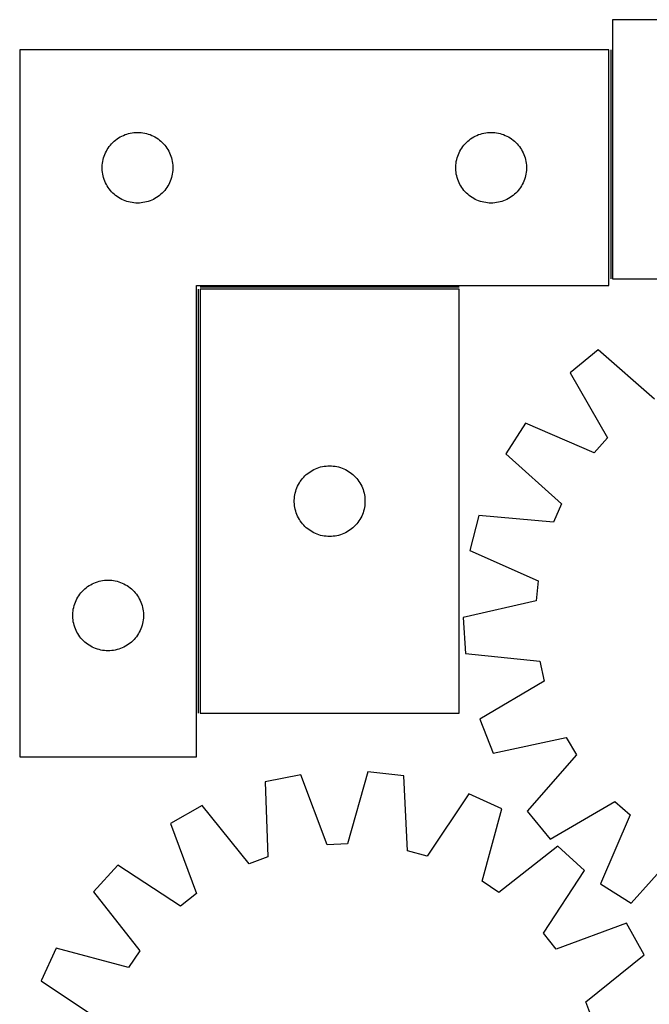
# Model space of a CAD drawing. Header units: millimetres. Extents: x 7 to 1493, y 7 to 2993.
# Tile 7 of 14: x 7 to 274, y 2576 to 2993. Entities that reach past the tile are written whole.
import ezdxf

# ---------------------------------------------------------------- set-up
doc = ezdxf.new("R2010")
doc.units = ezdxf.units.MM
doc.layers.add('COMMON', color=5, linetype='CONTINUOUS', true_color=0x0000ff)
doc.layers.add('CUT', color=7, linetype='CONTINUOUS', true_color=0x000000)

msp = doc.modelspace()

# ---------------------------------------------------------------- linework, layer by layer
at = {"layer": 'COMMON'}
for p, q in [((257.516195, 2980.639192), (257.516195, 2883.46317)), ((82.516195, 2879.139191), (82.516195, 2699.139191)), ((193.266196, 2879.889192), (83.266196, 2879.889192))]:
    msp.add_line(p, q, dxfattribs=at)
at = {"layer": 'CUT'}
for p, q in [((438.266196, 2993.46317), (258.266196, 2993.46317)), ((258.266196, 2993.46317), (258.266196, 2883.46317)), ((6.766195, 2980.639192), (6.766195, 2680.639192)), ((256.766195, 2980.639192), (6.766195, 2980.639192)), ((256.766195, 2880.639192), (256.766195, 2980.639192)), ((46.297033, 2941.381475), (46.863913, 2941.906171)), ((46.863913, 2941.906171), (47.457053, 2942.400989)), ((47.457053, 2942.400989), (48.074879, 2942.864617)), ((48.074879, 2942.864617), (48.715752, 2943.295825)), ((48.715752, 2943.295825), (49.377974, 2943.693471)), ((49.377974, 2943.693471), (50.059788, 2944.056498)), ((50.059788, 2944.056498), (50.759387, 2944.383946)), ((50.759387, 2944.383946), (51.474914, 2944.674944)), ((51.474914, 2944.674944), (52.204473, 2944.928723)), ((52.204473, 2944.928723), (52.946128, 2945.144608)), ((52.946128, 2945.144608), (53.697914, 2945.322027)), ((53.697914, 2945.322027), (54.457836, 2945.460511)), ((54.457836, 2945.460511), (55.22388, 2945.55969)), ((55.22388, 2945.55969), (55.994014, 2945.619303)), ((55.994014, 2945.619303), (56.766195, 2945.639192)), ((56.766195, 2945.639192), (57.538376, 2945.619303)), ((57.538376, 2945.619303), (58.30851, 2945.55969)), ((58.30851, 2945.55969), (59.074554, 2945.460511)), ((59.074554, 2945.460511), (59.834476, 2945.322027)), ((59.834476, 2945.322027), (60.586262, 2945.144608)), ((60.586262, 2945.144608), (61.327918, 2944.928723)), ((61.327918, 2944.928723), (62.057476, 2944.674944)), ((62.057476, 2944.674944), (62.773004, 2944.383946)), ((62.773004, 2944.383946), (63.472602, 2944.056498)), ((63.472602, 2944.056498), (64.154416, 2943.693471)), ((64.154416, 2943.693471), (64.816638, 2943.295825)), ((64.816638, 2943.295825), (65.457512, 2942.864617)), ((65.457512, 2942.864617), (66.075337, 2942.400989)), ((66.075337, 2942.400989), (66.668477, 2941.906171)), ((66.668477, 2941.906171), (67.235357, 2941.381475)), ((196.297033, 2941.381475), (196.863913, 2941.906171)), ((196.863913, 2941.906171), (197.457053, 2942.400989)), ((197.457053, 2942.400989), (198.074879, 2942.864617)), ((198.074879, 2942.864617), (198.715752, 2943.295825)), ((198.715752, 2943.295825), (199.377974, 2943.693471)), ((199.377974, 2943.693471), (200.059788, 2944.056498)), ((200.059788, 2944.056498), (200.759387, 2944.383946)), ((200.759387, 2944.383946), (201.474914, 2944.674944)), ((201.474914, 2944.674944), (202.204473, 2944.928723)), ((202.204473, 2944.928723), (202.946128, 2945.144608)), ((202.946128, 2945.144608), (203.697914, 2945.322027)), ((203.697914, 2945.322027), (204.457836, 2945.460511)), ((204.457836, 2945.460511), (205.22388, 2945.55969)), ((205.22388, 2945.55969), (205.994014, 2945.619303)), ((205.994014, 2945.619303), (206.766195, 2945.639192)), ((206.766195, 2945.639192), (207.538376, 2945.619303)), ((207.538376, 2945.619303), (208.30851, 2945.55969)), ((208.30851, 2945.55969), (209.074554, 2945.460511)), ((209.074554, 2945.460511), (209.834476, 2945.322027)), ((209.834476, 2945.322027), (210.586262, 2945.144608)), ((210.586262, 2945.144608), (211.327918, 2944.928723)), ((211.327918, 2944.928723), (212.057476, 2944.674944)), ((212.057476, 2944.674944), (212.773004, 2944.383946)), ((212.773004, 2944.383946), (213.472602, 2944.056498)), ((213.472602, 2944.056498), (214.154416, 2943.693471)), ((214.154416, 2943.693471), (214.816638, 2943.295825)), ((214.816638, 2943.295825), (215.457512, 2942.864617)), ((215.457512, 2942.864617), (216.075337, 2942.400989)), ((216.075337, 2942.400989), (216.668477, 2941.906171)), ((216.668477, 2941.906171), (217.235357, 2941.381475)), ((43.180661, 2936.997908), (43.526013, 2937.688843)), ((43.526013, 2937.688843), (43.906476, 2938.361084)), ((43.906476, 2938.361084), (44.32104, 2939.012848)), ((44.32104, 2939.012848), (44.768606, 2939.642406)), ((44.768606, 2939.642406), (45.247988, 2940.24809)), ((45.247988, 2940.24809), (45.757915, 2940.828292)), ((45.757915, 2940.828292), (46.297033, 2941.381475)), ((67.235357, 2941.381475), (67.774476, 2940.828292)), ((67.774476, 2940.828292), (68.284402, 2940.24809)), ((68.284402, 2940.24809), (68.763784, 2939.642406)), ((68.763784, 2939.642406), (69.21135, 2939.012848)), ((69.21135, 2939.012848), (69.625915, 2938.361084)), ((69.625915, 2938.361084), (70.006377, 2937.688843)), ((70.006377, 2937.688843), (70.351729, 2936.997908)), ((193.180661, 2936.997908), (193.526013, 2937.688843)), ((193.526013, 2937.688843), (193.906476, 2938.361084)), ((193.906476, 2938.361084), (194.32104, 2939.012848)), ((194.32104, 2939.012848), (194.768606, 2939.642406)), ((194.768606, 2939.642406), (195.247988, 2940.24809)), ((195.247988, 2940.24809), (195.757915, 2940.828292)), ((195.757915, 2940.828292), (196.297033, 2941.381475)), ((217.235357, 2941.381475), (217.774476, 2940.828292)), ((217.774476, 2940.828292), (218.284402, 2940.24809)), ((218.284402, 2940.24809), (218.763784, 2939.642406)), ((218.763784, 2939.642406), (219.21135, 2939.012848)), ((219.21135, 2939.012848), (219.625915, 2938.361084)), ((219.625915, 2938.361084), (220.006377, 2937.688843)), ((220.006377, 2937.688843), (220.351729, 2936.997908)), ((41.890355, 2932.565167), (42.009226, 2933.328403)), ((42.009226, 2933.328403), (42.16723, 2934.084508)), ((42.16723, 2934.084508), (42.363947, 2934.831477)), ((42.363947, 2934.831477), (42.598857, 2935.567328)), ((42.598857, 2935.567328), (42.871336, 2936.29011)), ((42.871336, 2936.29011), (43.180661, 2936.997908)), ((70.351729, 2936.997908), (70.661055, 2936.29011)), ((70.661055, 2936.29011), (70.933534, 2935.567328)), ((70.933534, 2935.567328), (71.168443, 2934.831477)), ((71.168443, 2934.831477), (71.365161, 2934.084508)), ((71.365161, 2934.084508), (71.523164, 2933.328403)), ((71.523164, 2933.328403), (71.642035, 2932.565167)), ((191.890355, 2932.565167), (192.009226, 2933.328403)), ((192.009226, 2933.328403), (192.16723, 2934.084508)), ((192.16723, 2934.084508), (192.363947, 2934.831477)), ((192.363947, 2934.831477), (192.598857, 2935.567328)), ((192.598857, 2935.567328), (192.871336, 2936.29011)), ((192.871336, 2936.29011), (193.180661, 2936.997908)), ((220.351729, 2936.997908), (220.661055, 2936.29011)), ((220.661055, 2936.29011), (220.933534, 2935.567328)), ((220.933534, 2935.567328), (221.168443, 2934.831477)), ((221.168443, 2934.831477), (221.365161, 2934.084508)), ((221.365161, 2934.084508), (221.523164, 2933.328403)), ((221.523164, 2933.328403), (221.642035, 2932.565167)), ((41.771168, 2931.025411), (41.810932, 2931.796824)), ((41.771168, 2930.252973), (41.771168, 2931.025411)), ((41.810932, 2929.48156), (41.771168, 2930.252973)), ((41.810932, 2931.796824), (41.890355, 2932.565167)), ((41.890355, 2928.713217), (41.810932, 2929.48156)), ((71.642035, 2932.565167), (71.721458, 2931.796824)), ((71.721458, 2929.48156), (71.642035, 2928.713217)), ((71.721458, 2931.796824), (71.761222, 2931.025411)), ((71.761222, 2930.252973), (71.721458, 2929.48156)), ((71.761222, 2931.025411), (71.761222, 2930.252973)), ((191.771168, 2931.025411), (191.810932, 2931.796824)), ((191.771168, 2930.252973), (191.771168, 2931.025411)), ((191.810932, 2929.48156), (191.771168, 2930.252973)), ((191.810932, 2931.796824), (191.890355, 2932.565167)), ((191.890355, 2928.713217), (191.810932, 2929.48156)), ((221.642035, 2932.565167), (221.721458, 2931.796824)), ((221.721458, 2929.48156), (221.642035, 2928.713217)), ((221.721458, 2931.796824), (221.761222, 2931.025411)), ((221.761222, 2930.252973), (221.721458, 2929.48156)), ((221.761222, 2931.025411), (221.761222, 2930.252973)), ((42.009226, 2927.949981), (41.890355, 2928.713217)), ((42.16723, 2927.193876), (42.009226, 2927.949981)), ((42.363947, 2926.446908), (42.16723, 2927.193876)), ((42.598857, 2925.711056), (42.363947, 2926.446908)), ((42.871336, 2924.988274), (42.598857, 2925.711056)), ((43.180661, 2924.280476), (42.871336, 2924.988274)), ((70.661055, 2924.988274), (70.351729, 2924.280476)), ((70.933534, 2925.711056), (70.661055, 2924.988274)), ((71.168443, 2926.446908), (70.933534, 2925.711056)), ((71.365161, 2927.193876), (71.168443, 2926.446908)), ((71.523164, 2927.949981), (71.365161, 2927.193876)), ((71.642035, 2928.713217), (71.523164, 2927.949981)), ((192.009226, 2927.949981), (191.890355, 2928.713217)), ((192.16723, 2927.193876), (192.009226, 2927.949981)), ((192.363947, 2926.446908), (192.16723, 2927.193876)), ((192.598857, 2925.711056), (192.363947, 2926.446908)), ((192.871336, 2924.988274), (192.598857, 2925.711056)), ((193.180661, 2924.280476), (192.871336, 2924.988274)), ((220.661055, 2924.988274), (220.351729, 2924.280476)), ((220.933534, 2925.711056), (220.661055, 2924.988274)), ((221.168443, 2926.446908), (220.933534, 2925.711056)), ((221.365161, 2927.193876), (221.168443, 2926.446908)), ((221.523164, 2927.949981), (221.365161, 2927.193876)), ((221.642035, 2928.713217), (221.523164, 2927.949981)), ((43.526013, 2923.589541), (43.180661, 2924.280476)), ((43.906476, 2922.9173), (43.526013, 2923.589541)), ((44.32104, 2922.265536), (43.906476, 2922.9173)), ((44.768606, 2921.635978), (44.32104, 2922.265536)), ((45.247988, 2921.030294), (44.768606, 2921.635978)), ((45.757915, 2920.450092), (45.247988, 2921.030294)), ((68.284402, 2921.030294), (67.774476, 2920.450092)), ((68.763784, 2921.635978), (68.284402, 2921.030294)), ((69.21135, 2922.265536), (68.763784, 2921.635978)), ((69.625915, 2922.9173), (69.21135, 2922.265536)), ((70.006377, 2923.589541), (69.625915, 2922.9173)), ((70.351729, 2924.280476), (70.006377, 2923.589541)), ((193.526013, 2923.589541), (193.180661, 2924.280476)), ((193.906476, 2922.9173), (193.526013, 2923.589541)), ((194.32104, 2922.265536), (193.906476, 2922.9173)), ((194.768606, 2921.635978), (194.32104, 2922.265536)), ((195.247988, 2921.030294), (194.768606, 2921.635978)), ((195.757915, 2920.450092), (195.247988, 2921.030294)), ((218.284402, 2921.030294), (217.774476, 2920.450092)), ((218.763784, 2921.635978), (218.284402, 2921.030294)), ((219.21135, 2922.265536), (218.763784, 2921.635978)), ((219.625915, 2922.9173), (219.21135, 2922.265536)), ((220.006377, 2923.589541), (219.625915, 2922.9173)), ((220.351729, 2924.280476), (220.006377, 2923.589541)), ((46.297033, 2919.896909), (45.757915, 2920.450092)), ((46.863913, 2919.372213), (46.297033, 2919.896909)), ((47.457053, 2918.877395), (46.863913, 2919.372213)), ((48.074879, 2918.413767), (47.457053, 2918.877395)), ((48.715752, 2917.982559), (48.074879, 2918.413767)), ((49.377974, 2917.584913), (48.715752, 2917.982559)), ((50.059788, 2917.221886), (49.377974, 2917.584913)), ((50.759387, 2916.894439), (50.059788, 2917.221886)), ((51.474914, 2916.60344), (50.759387, 2916.894439)), ((52.204473, 2916.349661), (51.474914, 2916.60344)), ((62.057476, 2916.60344), (61.327918, 2916.349661)), ((62.773004, 2916.894439), (62.057476, 2916.60344)), ((63.472602, 2917.221886), (62.773004, 2916.894439)), ((64.154416, 2917.584913), (63.472602, 2917.221886)), ((64.816638, 2917.982559), (64.154416, 2917.584913)), ((65.457512, 2918.413767), (64.816638, 2917.982559)), ((66.075337, 2918.877395), (65.457512, 2918.413767)), ((66.668477, 2919.372213), (66.075337, 2918.877395)), ((67.235357, 2919.896909), (66.668477, 2919.372213)), ((67.774476, 2920.450092), (67.235357, 2919.896909)), ((196.297033, 2919.896909), (195.757915, 2920.450092)), ((196.863913, 2919.372213), (196.297033, 2919.896909)), ((197.457053, 2918.877395), (196.863913, 2919.372213)), ((198.074879, 2918.413767), (197.457053, 2918.877395)), ((198.715752, 2917.982559), (198.074879, 2918.413767)), ((199.377974, 2917.584913), (198.715752, 2917.982559)), ((200.059788, 2917.221886), (199.377974, 2917.584913)), ((200.759387, 2916.894439), (200.059788, 2917.221886)), ((201.474914, 2916.60344), (200.759387, 2916.894439)), ((202.204473, 2916.349661), (201.474914, 2916.60344)), ((212.057476, 2916.60344), (211.327918, 2916.349661)), ((212.773004, 2916.894439), (212.057476, 2916.60344)), ((213.472602, 2917.221886), (212.773004, 2916.894439)), ((214.154416, 2917.584913), (213.472602, 2917.221886)), ((214.816638, 2917.982559), (214.154416, 2917.584913)), ((215.457512, 2918.413767), (214.816638, 2917.982559)), ((216.075337, 2918.877395), (215.457512, 2918.413767)), ((216.668477, 2919.372213), (216.075337, 2918.877395)), ((217.235357, 2919.896909), (216.668477, 2919.372213)), ((217.774476, 2920.450092), (217.235357, 2919.896909)), ((52.946128, 2916.133776), (52.204473, 2916.349661)), ((53.697914, 2915.956357), (52.946128, 2916.133776)), ((54.457836, 2915.817874), (53.697914, 2915.956357)), ((55.22388, 2915.718694), (54.457836, 2915.817874)), ((55.994014, 2915.659081), (55.22388, 2915.718694)), ((56.766195, 2915.639192), (55.994014, 2915.659081)), ((57.538376, 2915.659081), (56.766195, 2915.639192)), ((58.30851, 2915.718694), (57.538376, 2915.659081)), ((59.074554, 2915.817874), (58.30851, 2915.718694)), ((59.834476, 2915.956357), (59.074554, 2915.817874)), ((60.586262, 2916.133776), (59.834476, 2915.956357)), ((61.327918, 2916.349661), (60.586262, 2916.133776)), ((202.946128, 2916.133776), (202.204473, 2916.349661)), ((203.697914, 2915.956357), (202.946128, 2916.133776)), ((204.457836, 2915.817874), (203.697914, 2915.956357)), ((205.22388, 2915.718694), (204.457836, 2915.817874)), ((205.994014, 2915.659081), (205.22388, 2915.718694)), ((206.766195, 2915.639192), (205.994014, 2915.659081)), ((207.538376, 2915.659081), (206.766195, 2915.639192)), ((208.30851, 2915.718694), (207.538376, 2915.659081)), ((209.074554, 2915.817874), (208.30851, 2915.718694)), ((209.834476, 2915.956357), (209.074554, 2915.817874)), ((210.586262, 2916.133776), (209.834476, 2915.956357)), ((211.327918, 2916.349661), (210.586262, 2916.133776)), ((258.266196, 2883.46317), (438.266196, 2883.46317)), ((81.766195, 2680.639192), (81.766195, 2880.639192)), ((81.766195, 2880.639192), (256.766195, 2880.639192)), ((193.266196, 2879.139191), (83.266196, 2879.139191)), ((83.266196, 2879.139191), (83.266196, 2699.139191)), ((193.266196, 2699.139191), (193.266196, 2879.139191)), ((252.143644, 2853.323316), (240.255605, 2843.555763)), ((276.01571, 2832.368622), (252.143644, 2853.323316)), ((240.255605, 2843.555763), (256.181643, 2816.072386)), ((221.310711, 2822.211987), (213.022854, 2809.248886)), ((250.489751, 2809.659762), (221.310711, 2822.211987)), ((256.181643, 2816.072386), (250.489751, 2809.659762)), ((213.022854, 2809.248886), (236.662247, 2788.032057)), ((134.446129, 2803.644607), (135.197915, 2803.822026)), ((135.197915, 2803.822026), (135.957837, 2803.96051)), ((135.957837, 2803.96051), (136.723881, 2804.059689)), ((136.723881, 2804.059689), (137.494015, 2804.119302)), ((137.494015, 2804.119302), (138.266196, 2804.139191)), ((138.266196, 2804.139191), (139.038377, 2804.119302)), ((139.038377, 2804.119302), (139.808511, 2804.059689)), ((139.808511, 2804.059689), (140.574555, 2803.96051)), ((140.574555, 2803.96051), (141.334477, 2803.822026)), ((141.334477, 2803.822026), (142.086263, 2803.644607)), ((127.257916, 2799.328291), (127.797034, 2799.881474)), ((127.797034, 2799.881474), (128.363914, 2800.40617)), ((128.363914, 2800.40617), (128.957054, 2800.900988)), ((128.957054, 2800.900988), (129.57488, 2801.364616)), ((129.57488, 2801.364616), (130.215753, 2801.795824)), ((130.215753, 2801.795824), (130.877975, 2802.19347)), ((130.877975, 2802.19347), (131.559789, 2802.556497)), ((131.559789, 2802.556497), (132.259388, 2802.883945)), ((132.259388, 2802.883945), (132.974915, 2803.174943)), ((132.974915, 2803.174943), (133.704474, 2803.428722)), ((133.704474, 2803.428722), (134.446129, 2803.644607)), ((142.086263, 2803.644607), (142.827919, 2803.428722)), ((142.827919, 2803.428722), (143.557477, 2803.174943)), ((143.557477, 2803.174943), (144.273005, 2802.883945)), ((144.273005, 2802.883945), (144.972603, 2802.556497)), ((144.972603, 2802.556497), (145.654417, 2802.19347)), ((145.654417, 2802.19347), (146.316639, 2801.795824)), ((146.316639, 2801.795824), (146.957513, 2801.364616)), ((146.957513, 2801.364616), (147.575338, 2800.900988)), ((147.575338, 2800.900988), (148.168478, 2800.40617)), ((148.168478, 2800.40617), (148.735358, 2799.881474)), ((148.735358, 2799.881474), (149.274477, 2799.328291)), ((124.371337, 2794.790109), (124.680662, 2795.497907)), ((124.680662, 2795.497907), (125.026014, 2796.188842)), ((125.026014, 2796.188842), (125.406477, 2796.861083)), ((125.406477, 2796.861083), (125.821041, 2797.512847)), ((125.821041, 2797.512847), (126.268607, 2798.142405)), ((126.268607, 2798.142405), (126.747989, 2798.748089)), ((126.747989, 2798.748089), (127.257916, 2799.328291)), ((149.274477, 2799.328291), (149.784403, 2798.748089)), ((149.784403, 2798.748089), (150.263785, 2798.142405)), ((150.263785, 2798.142405), (150.711351, 2797.512847)), ((150.711351, 2797.512847), (151.125916, 2796.861083)), ((151.125916, 2796.861083), (151.506378, 2796.188842)), ((151.506378, 2796.188842), (151.85173, 2795.497907)), ((151.85173, 2795.497907), (152.161056, 2794.790109)), ((123.390356, 2791.065166), (123.509227, 2791.828402)), ((123.509227, 2791.828402), (123.667231, 2792.584507)), ((123.667231, 2792.584507), (123.863948, 2793.331476)), ((123.863948, 2793.331476), (124.098858, 2794.067327)), ((124.098858, 2794.067327), (124.371337, 2794.790109)), ((152.161056, 2794.790109), (152.433535, 2794.067327)), ((152.433535, 2794.067327), (152.668444, 2793.331476)), ((152.668444, 2793.331476), (152.865162, 2792.584507)), ((152.865162, 2792.584507), (153.023165, 2791.828402)), ((153.023165, 2791.828402), (153.142036, 2791.065166)), ((123.271169, 2789.52541), (123.310933, 2790.296823)), ((123.271169, 2788.752972), (123.271169, 2789.52541)), ((123.310933, 2787.981559), (123.271169, 2788.752972)), ((123.310933, 2790.296823), (123.390356, 2791.065166)), ((123.390356, 2787.213216), (123.310933, 2787.981559)), ((123.509227, 2786.44998), (123.390356, 2787.213216)), ((153.142036, 2787.213216), (153.023165, 2786.44998)), ((153.142036, 2791.065166), (153.221459, 2790.296823)), ((153.221459, 2787.981559), (153.142036, 2787.213216)), ((153.221459, 2790.296823), (153.261223, 2789.52541)), ((153.261223, 2788.752972), (153.221459, 2787.981559)), ((153.261223, 2789.52541), (153.261223, 2788.752972)), ((236.662247, 2788.032057), (233.230546, 2780.174399)), ((123.667231, 2785.693875), (123.509227, 2786.44998)), ((123.863948, 2784.946907), (123.667231, 2785.693875)), ((124.098858, 2784.211055), (123.863948, 2784.946907)), ((124.371337, 2783.488273), (124.098858, 2784.211055)), ((124.680662, 2782.780475), (124.371337, 2783.488273)), ((152.161056, 2783.488273), (151.85173, 2782.780475)), ((152.433535, 2784.211055), (152.161056, 2783.488273)), ((152.668444, 2784.946907), (152.433535, 2784.211055)), ((152.865162, 2785.693875), (152.668444, 2784.946907)), ((153.023165, 2786.44998), (152.865162, 2785.693875)), ((201.600778, 2783.095454), (197.724376, 2768.205724)), ((233.230546, 2780.174399), (201.600778, 2783.095454)), ((125.026014, 2782.08954), (124.680662, 2782.780475)), ((125.406477, 2781.417299), (125.026014, 2782.08954)), ((125.821041, 2780.765535), (125.406477, 2781.417299)), ((126.268607, 2780.135977), (125.821041, 2780.765535)), ((126.747989, 2779.530293), (126.268607, 2780.135977)), ((127.257916, 2778.950091), (126.747989, 2779.530293)), ((127.797034, 2778.396908), (127.257916, 2778.950091)), ((149.274477, 2778.950091), (148.735358, 2778.396908)), ((149.784403, 2779.530293), (149.274477, 2778.950091)), ((150.263785, 2780.135977), (149.784403, 2779.530293)), ((150.711351, 2780.765535), (150.263785, 2780.135977)), ((151.125916, 2781.417299), (150.711351, 2780.765535)), ((151.506378, 2782.08954), (151.125916, 2781.417299)), ((151.85173, 2782.780475), (151.506378, 2782.08954)), ((128.363914, 2777.872212), (127.797034, 2778.396908)), ((128.957054, 2777.377394), (128.363914, 2777.872212)), ((129.57488, 2776.913766), (128.957054, 2777.377394)), ((130.215753, 2776.482558), (129.57488, 2776.913766)), ((130.877975, 2776.084912), (130.215753, 2776.482558)), ((131.559789, 2775.721885), (130.877975, 2776.084912)), ((132.259388, 2775.394438), (131.559789, 2775.721885)), ((132.974915, 2775.103439), (132.259388, 2775.394438)), ((133.704474, 2774.84966), (132.974915, 2775.103439)), ((134.446129, 2774.633775), (133.704474, 2774.84966)), ((135.197915, 2774.456356), (134.446129, 2774.633775)), ((142.086263, 2774.633775), (141.334477, 2774.456356)), ((142.827919, 2774.84966), (142.086263, 2774.633775)), ((143.557477, 2775.103439), (142.827919, 2774.84966)), ((144.273005, 2775.394438), (143.557477, 2775.103439)), ((144.972603, 2775.721885), (144.273005, 2775.394438)), ((145.654417, 2776.084912), (144.972603, 2775.721885)), ((146.316639, 2776.482558), (145.654417, 2776.084912)), ((146.957513, 2776.913766), (146.316639, 2776.482558)), ((147.575338, 2777.377394), (146.957513, 2776.913766)), ((148.168478, 2777.872212), (147.575338, 2777.377394)), ((148.735358, 2778.396908), (148.168478, 2777.872212)), ((135.957837, 2774.317873), (135.197915, 2774.456356)), ((136.723881, 2774.218693), (135.957837, 2774.317873)), ((137.494015, 2774.15908), (136.723881, 2774.218693)), ((138.266196, 2774.139191), (137.494015, 2774.15908)), ((139.038377, 2774.15908), (138.266196, 2774.139191)), ((139.808511, 2774.218693), (139.038377, 2774.15908)), ((140.574555, 2774.317873), (139.808511, 2774.218693)), ((141.334477, 2774.456356), (140.574555, 2774.317873)), ((197.724376, 2768.205724), (226.763136, 2755.332295)), ((36.215752, 2753.295825), (36.877974, 2753.693471)), ((36.877974, 2753.693471), (37.559788, 2754.056498)), ((37.559788, 2754.056498), (38.259387, 2754.383946)), ((38.259387, 2754.383946), (38.974914, 2754.674944)), ((38.974914, 2754.674944), (39.704473, 2754.928723)), ((39.704473, 2754.928723), (40.446128, 2755.144608)), ((40.446128, 2755.144608), (41.197914, 2755.322027)), ((41.197914, 2755.322027), (41.957836, 2755.460511)), ((41.957836, 2755.460511), (42.72388, 2755.55969)), ((42.72388, 2755.55969), (43.494014, 2755.619303)), ((43.494014, 2755.619303), (44.266195, 2755.639192)), ((44.266195, 2755.639192), (45.038376, 2755.619303)), ((45.038376, 2755.619303), (45.80851, 2755.55969)), ((45.80851, 2755.55969), (46.574554, 2755.460511)), ((46.574554, 2755.460511), (47.334476, 2755.322027)), ((47.334476, 2755.322027), (48.086262, 2755.144608)), ((48.086262, 2755.144608), (48.827918, 2754.928723)), ((48.827918, 2754.928723), (49.557476, 2754.674944)), ((49.557476, 2754.674944), (50.273004, 2754.383946)), ((50.273004, 2754.383946), (50.972602, 2754.056498)), ((50.972602, 2754.056498), (51.654416, 2753.693471)), ((51.654416, 2753.693471), (52.316638, 2753.295825)), ((226.763136, 2755.332295), (225.927544, 2746.798764)), ((31.82104, 2749.012848), (32.268606, 2749.642406)), ((32.268606, 2749.642406), (32.747988, 2750.24809)), ((32.747988, 2750.24809), (33.257915, 2750.828292)), ((33.257915, 2750.828292), (33.797033, 2751.381475)), ((33.797033, 2751.381475), (34.363913, 2751.906171)), ((34.363913, 2751.906171), (34.957053, 2752.400989)), ((34.957053, 2752.400989), (35.574879, 2752.864617)), ((35.574879, 2752.864617), (36.215752, 2753.295825)), ((52.316638, 2753.295825), (52.957512, 2752.864617)), ((52.957512, 2752.864617), (53.575337, 2752.400989)), ((53.575337, 2752.400989), (54.168477, 2751.906171)), ((54.168477, 2751.906171), (54.735357, 2751.381475)), ((54.735357, 2751.381475), (55.274476, 2750.828292)), ((55.274476, 2750.828292), (55.784402, 2750.24809)), ((55.784402, 2750.24809), (56.263784, 2749.642406)), ((56.263784, 2749.642406), (56.71135, 2749.012848)), ((29.863947, 2744.831477), (30.098857, 2745.567328)), ((30.098857, 2745.567328), (30.371336, 2746.29011)), ((30.371336, 2746.29011), (30.680661, 2746.997908)), ((30.680661, 2746.997908), (31.026013, 2747.688843)), ((31.026013, 2747.688843), (31.406476, 2748.361084)), ((31.406476, 2748.361084), (31.82104, 2749.012848)), ((56.71135, 2749.012848), (57.125915, 2748.361084)), ((57.125915, 2748.361084), (57.506377, 2747.688843)), ((57.506377, 2747.688843), (57.851729, 2746.997908)), ((57.851729, 2746.997908), (58.161055, 2746.29011)), ((58.161055, 2746.29011), (58.433534, 2745.567328)), ((58.433534, 2745.567328), (58.668443, 2744.831477)), ((225.927544, 2746.798764), (194.943192, 2739.802717)), ((29.271168, 2741.025411), (29.310932, 2741.796824)), ((29.310932, 2741.796824), (29.390355, 2742.565167)), ((29.390355, 2742.565167), (29.509226, 2743.328403)), ((29.509226, 2743.328403), (29.66723, 2744.084508)), ((29.66723, 2744.084508), (29.863947, 2744.831477)), ((58.668443, 2744.831477), (58.865161, 2744.084508)), ((58.865161, 2744.084508), (59.023164, 2743.328403)), ((59.023164, 2743.328403), (59.142035, 2742.565167)), ((59.142035, 2742.565167), (59.221458, 2741.796824)), ((59.221458, 2741.796824), (59.261222, 2741.025411)), ((29.271168, 2740.252973), (29.271168, 2741.025411)), ((29.310932, 2739.48156), (29.271168, 2740.252973)), ((29.390355, 2738.713217), (29.310932, 2739.48156)), ((29.509226, 2737.949981), (29.390355, 2738.713217)), ((29.66723, 2737.193876), (29.509226, 2737.949981)), ((29.863947, 2736.446908), (29.66723, 2737.193876)), ((58.865161, 2737.193876), (58.668443, 2736.446908)), ((59.023164, 2737.949981), (58.865161, 2737.193876)), ((59.142035, 2738.713217), (59.023164, 2737.949981)), ((59.221458, 2739.48156), (59.142035, 2738.713217)), ((59.261222, 2740.252973), (59.221458, 2739.48156)), ((59.261222, 2741.025411), (59.261222, 2740.252973)), ((194.943192, 2739.802717), (195.857694, 2724.443868)), ((30.098857, 2735.711056), (29.863947, 2736.446908)), ((30.371336, 2734.988274), (30.098857, 2735.711056)), ((30.680661, 2734.280476), (30.371336, 2734.988274)), ((31.026013, 2733.589541), (30.680661, 2734.280476)), ((31.406476, 2732.9173), (31.026013, 2733.589541)), ((31.82104, 2732.265536), (31.406476, 2732.9173)), ((57.125915, 2732.9173), (56.71135, 2732.265536)), ((57.506377, 2733.589541), (57.125915, 2732.9173)), ((57.851729, 2734.280476), (57.506377, 2733.589541)), ((58.161055, 2734.988274), (57.851729, 2734.280476)), ((58.433534, 2735.711056), (58.161055, 2734.988274)), ((58.668443, 2736.446908), (58.433534, 2735.711056)), ((32.268606, 2731.635978), (31.82104, 2732.265536)), ((32.747988, 2731.030294), (32.268606, 2731.635978)), ((33.257915, 2730.450092), (32.747988, 2731.030294)), ((33.797033, 2729.896909), (33.257915, 2730.450092)), ((34.363913, 2729.372213), (33.797033, 2729.896909)), ((34.957053, 2728.877395), (34.363913, 2729.372213)), ((35.574879, 2728.413767), (34.957053, 2728.877395)), ((53.575337, 2728.877395), (52.957512, 2728.413767)), ((54.168477, 2729.372213), (53.575337, 2728.877395)), ((54.735357, 2729.896909), (54.168477, 2729.372213)), ((55.274476, 2730.450092), (54.735357, 2729.896909)), ((55.784402, 2731.030294), (55.274476, 2730.450092)), ((56.263784, 2731.635978), (55.784402, 2731.030294)), ((56.71135, 2732.265536), (56.263784, 2731.635978)), ((36.215752, 2727.982559), (35.574879, 2728.413767)), ((36.877974, 2727.584913), (36.215752, 2727.982559)), ((37.559788, 2727.221886), (36.877974, 2727.584913)), ((38.259387, 2726.894439), (37.559788, 2727.221886)), ((38.974914, 2726.60344), (38.259387, 2726.894439)), ((39.704473, 2726.349661), (38.974914, 2726.60344)), ((40.446128, 2726.133776), (39.704473, 2726.349661)), ((41.197914, 2725.956357), (40.446128, 2726.133776)), ((41.957836, 2725.817874), (41.197914, 2725.956357)), ((42.72388, 2725.718694), (41.957836, 2725.817874)), ((43.494014, 2725.659081), (42.72388, 2725.718694)), ((44.266195, 2725.639192), (43.494014, 2725.659081)), ((45.038376, 2725.659081), (44.266195, 2725.639192)), ((45.80851, 2725.718694), (45.038376, 2725.659081)), ((46.574554, 2725.817874), (45.80851, 2725.718694)), ((47.334476, 2725.956357), (46.574554, 2725.817874)), ((48.086262, 2726.133776), (47.334476, 2725.956357)), ((48.827918, 2726.349661), (48.086262, 2726.133776)), ((49.557476, 2726.60344), (48.827918, 2726.349661)), ((50.273004, 2726.894439), (49.557476, 2726.60344)), ((50.972602, 2727.221886), (50.273004, 2726.894439)), ((51.654416, 2727.584913), (50.972602, 2727.221886)), ((52.316638, 2727.982559), (51.654416, 2727.584913)), ((52.957512, 2728.413767), (52.316638, 2727.982559)), ((195.857694, 2724.443868), (227.453304, 2721.17398)), ((227.453304, 2721.17398), (229.295615, 2712.799897)), ((229.295615, 2712.799897), (201.989642, 2696.571569)), ((83.266196, 2699.139191), (193.266196, 2699.139191)), ((201.989642, 2696.571569), (207.605531, 2682.247033)), ((207.605531, 2682.247033), (238.665193, 2688.900765)), ((238.665193, 2688.900765), (243.005069, 2681.505844)), ((6.766195, 2680.639192), (81.766195, 2680.639192)), ((243.005069, 2681.505844), (222.050374, 2657.633778)), ((154.490688, 2674.277308), (145.826608, 2643.717392)), ((169.777454, 2672.532218), (154.490688, 2674.277308)), ((125.978732, 2673.038689), (110.900892, 2669.974497)), ((137.260344, 2643.345256), (125.978732, 2673.038689)), ((171.331129, 2640.805875), (169.777454, 2672.532218)), ((110.900892, 2669.974497), (112.104395, 2638.232942)), ((197.27669, 2664.899536), (179.593127, 2638.512677)), ((211.276006, 2658.515987), (197.27669, 2664.899536)), ((231.817927, 2645.745739), (259.301305, 2661.671778)), ((259.301305, 2661.671778), (265.713928, 2655.979886)), ((84.167164, 2659.985822), (70.774173, 2652.412293)), ((104.07239, 2635.231898), (84.167164, 2659.985822)), ((202.94966, 2627.86233), (211.276006, 2658.515987)), ((222.050374, 2657.633778), (231.817927, 2645.745739)), ((265.713928, 2655.979886), (253.161704, 2626.800845)), ((70.774173, 2652.412293), (81.727453, 2622.596183)), ((145.826608, 2643.717392), (137.260344, 2643.345256)), ((179.593127, 2638.512677), (171.331129, 2640.805875)), ((235.070705, 2642.759143), (210.098649, 2623.128271)), ((246.412221, 2632.362001), (235.070705, 2642.759143)), ((266.124804, 2618.512988), (287.341633, 2642.152381)), ((112.104395, 2638.232942), (104.07239, 2635.231898)), ((48.435558, 2634.651322), (38.038415, 2623.309807)), ((75.015936, 2617.259995), (48.435558, 2634.651322)), ((229.020894, 2605.781623), (246.412221, 2632.362001)), ((210.098649, 2623.128271), (202.94966, 2627.86233)), ((253.161704, 2626.800845), (266.124804, 2618.512988)), ((38.038415, 2623.309807), (57.669288, 2598.337751)), ((81.727453, 2622.596183), (75.015936, 2617.259995)), ((264.173192, 2610.023386), (234.357082, 2599.070106)), ((271.74672, 2596.630395), (264.173192, 2610.023386)), ((234.357082, 2599.070106), (229.020894, 2605.781623)), ((22.281572, 2599.515107), (15.898023, 2585.515791)), ((52.935229, 2591.188761), (22.281572, 2599.515107)), ((57.669288, 2598.337751), (52.935229, 2591.188761)), ((246.992797, 2576.725169), (271.74672, 2596.630395)), ((15.898023, 2585.515791), (42.284882, 2567.832228)), ((249.993841, 2568.693164), (246.992797, 2576.725169))]:
    msp.add_line(p, q, dxfattribs=at)

doc.saveas('drawing.dxf')
